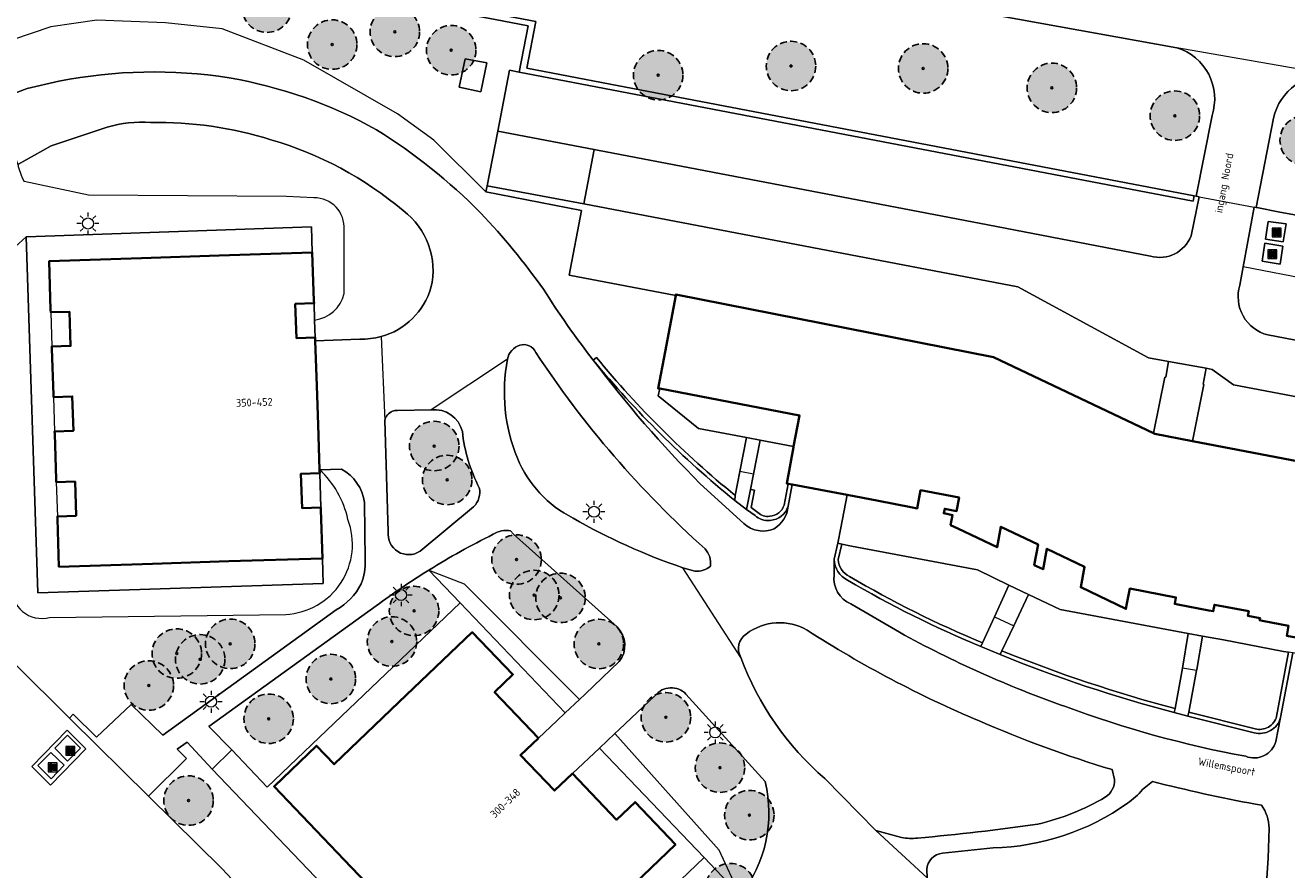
# Model space of a CAD drawing. Header units: metres. Extents: x 147053 to 148259, y 410382 to 411354.
# Tile 21 of 37: x 147641 to 147755, y 410699 to 410776. Entities that reach past the tile are written whole.
import ezdxf
from ezdxf.enums import TextEntityAlignment as Align

# ---------------------------------------------------------------- set-up
doc = ezdxf.new("R2010")
doc.units = ezdxf.units.M
doc.linetypes.add('HIDDEN', pattern=[9.525, 6.35, -3.175])
for name, color, linetype, lineweight in [('B-WE-GR-BEPLANTING_CULTUUR_BODEMBEDEKKER-GV', 90, 'Continuous', 18), ('B-WE-GR-BEPLANTING_CULTUUR_BOSPLANTSOEN-GV', 90, 'Continuous', 18), ('B-WE-GR-BOOM-S', 90, 'Continuous', 25), ('B-WE-IE-MEUBILAIR_WEGMEUBILAIR-S', 7, 'Continuous', 25), ('B-WE-IE-TERREINAFSCHEIDING_KUNSTMATIG_HEKWERK-G', 20, 'IE-TERREINAFSCHEIDING-KUNSTMATIG', 18), ('B-WE-IE-TERREINAFSCHEIDING_KUNSTMATIG_MUUR-G', 90, 'IE-TERREINAFSCHEIDING-KUNSTMATIG-DICHT', 18), ('B-WE-IE-TERREINAFSCHEIDING_KUNSTMATIG_MUUR-GV', 90, 'Continuous', 18), ('B-WE-KL-ET_LS_OV_LICHTMAST-S', 252, 'Continuous', 25), ('B-WE-OG-BEBOUWING-GV', 7, 'Continuous', 35), ('B-WE-OG-BEBOUWING_LAGE TRAFO-GV', 7, 'Continuous', 18), ('B-WE-OG-TERREIN_CULTUURSCHEIDING-GV', 7, 'Continuous', 18), ('B-WE-OG-TERREIN_ERF-GV', 7, 'Continuous', 18), ('B-WE-VH-VERHARDING_ASFALT-GV', 252, 'Continuous', 18), ('B-WE-VH-VERHARDING_BETON-GV', 252, 'Continuous', 18), ('B-WE-VH-VERHARDING_BETONSTRAATSTEEN-GV', 252, 'Continuous', 18), ('B-WE-VH-VERHARDING_GESLOTEN-GV', 252, 'Continuous', 18), ('B-WE-VH-VERHARDING_SIERBESTRATING-GV', 252, 'Continuous', 18), ('B-WE-VH-VERHARDING_STRAATBAKSTEEN-GV', 252, 'Continuous', 18), ('T-WE-OG-BEBOUWING_STRAATNAAM-T35', 50, 'Continuous', 35)]:
    doc.layers.add(name, color=color, linetype=linetype, lineweight=lineweight)
doc.layers.add('B-WE-GR-BOOM-A', color=7, linetype='Continuous', lineweight=25, true_color=0x4c994c)
doc.styles.add('NLCS-ISO-M200-T35', font='NLCS-ISO.TTF', dxfattribs={"height": 0.7})
doc.linetypes.add('IE-TERREINAFSCHEIDING-KUNSTMATIG', pattern='A,4,[82,NLCS.SHX,S=0.75,R=90,X=0,Y=0],4,-2', length=10)
doc.linetypes.add('IE-TERREINAFSCHEIDING-KUNSTMATIG-DICHT', pattern='A,8,-1,[82,NLCS.SHX,S=0.75,R=90,X=0,Y=0],-1', length=10)

# ---------------------------------------------------------------- blocks, each defined once
blk = doc.blocks.new('SIE-WEG_AFVAL_APART_PLAATS-SO')
at = {"linetype": 'ByBlock', "lineweight": 18}
h = blk.add_hatch(color=0, dxfattribs=at)
h.dxf.hatch_style = 1
h.paths.add_polyline_path([(1.5, -1.5), (0.25, -1.5), (0.25, 1.5), (1.5, 1.5)])
h.paths.add_polyline_path([(-1.5, -1.5), (-0.25, -1.5), (-0.25, 1.5), (-1.5, 1.5)])
at = {"color": 0, "linetype": 'ByBlock', "lineweight": 18}
for points in [[(-2, -2), (2, -2), (2, 2), (-2, 2)], [(-1.5, -1.5), (-0.25, -1.5), (-0.25, 1.5), (-1.5, 1.5)], [(1.5, -1.5), (0.25, -1.5), (0.25, 1.5), (1.5, 1.5)]]:
    blk.add_lwpolyline(points, close=True, dxfattribs=at)
blk = doc.blocks.new('bestaande boom')
at = {"layer": 'B-WE-GR-BOOM-A', "transparency": 33554457}
h = blk.add_hatch(color=256, dxfattribs=at)
h.dxf.hatch_style = 1
edge = h.paths.add_edge_path()
edge.add_arc((0, 0), 2.24, 0, 360)
edge = h.paths.add_edge_path(flags=17)
edge.add_arc((0, 0), 0.088, 0, 360)
at = {"linetype": 'HIDDEN', "ltscale": 0.1}
blk.add_circle((0, 0), 2.24, dxfattribs=at)
at = {"linetype": 'Continuous'}
blk.add_circle((0, 0), 0.088, dxfattribs=at)
blk = doc.blocks.new('SKL-ET_OV_LICHTMAST-SO')
at = {"color": 0, "linetype": 'ByBlock', "lineweight": 18}
for points in [[(-1.25, 0), (-2, 0)], [(-1.41, 1.41), (-0.88, 0.88)], [(0, 2), (0, 1.25)], [(0.88, 0.88), (1.41, 1.41)], [(2, 0), (1.25, 0)], [(-1.41, -1.41), (-0.88, -0.88)], [(0, -1.25), (0, -2)], [(0.88, -0.88), (1.41, -1.41)]]:
    blk.add_lwpolyline(points, dxfattribs=at)
blk.add_circle((0, 0), 1, dxfattribs=at)

msp = doc.modelspace()

# ---------------------------------------------------------------- linework, layer by layer
at = {"layer": 'B-WE-GR-BEPLANTING_CULTUUR_BODEMBEDEKKER-GV'}
for points in [[(147707.64, 410738), (147707.04, 410734.93), (147706.77, 410733.54), (147707.14, 410733.49), (147706.81, 410731.9), (147707.44, 410731.45)], [(147709.81, 410732.13), (147710.16, 410734.05), (147710.04, 410734.08), (147710.66, 410737.38), (147710.67, 410737.42), (147707.64, 410738)], [(147730.15, 410724.87), (147727.3, 410726.25), (147715.9, 410728.41), (147715.02, 410728.6), (147714.71, 410727.19)], [(147727.76, 410719.66), (147728.84, 410722), (147730.15, 410724.87)], [(147745.19, 410713.71), (147745.87, 410717.37), (147746.39, 410720.51), (147734.79, 410722.68), (147731.93, 410724.04), (147730.59, 410721.2), (147729.51, 410718.93)], [(147754.38, 410712.99), (147755.47, 410718.81), (147755.02, 410718.88), (147749.59, 410719.91), (147747.68, 410720.25), (147747.15, 410717.25), (147747.13, 410717.14), (147746.44, 410713.38), (147752.44, 410711.87)]]:
    msp.add_lwpolyline(points, dxfattribs=at)
for points in [[(147708.51, 410731.11, 0.311766), (147709.81, 410732.13)], [(147707.44, 410731.45, 0.23461), (147708.51, 410731.11)], [(147714.71, 410727.19, 0.280221), (147715.73, 410725.66)], [(147715.73, 410725.66, 0.035159), (147727.76, 410719.66)], [(147729.51, 410718.93, 0.032154), (147745.19, 410713.71)], [(147752.44, 410711.87, 0.415415), (147754.38, 410712.99)]]:
    msp.add_lwpolyline(points, format="xyb", dxfattribs=at)
at = {"layer": 'B-WE-GR-BEPLANTING_CULTUUR_BOSPLANTSOEN-GV'}
msp.add_lwpolyline([(147759.52, 410771.06, 0.379459), (147754.11, 410767.17)], format="xyb", dxfattribs=at)
msp.add_lwpolyline([(147754.11, 410767.17), (147752.52, 410759.07), (147752.74, 410759.03), (147754.53, 410758.68), (147758.63, 410757.92), (147757.68, 410752.99), (147807.8, 410743.41), (147807.81, 410743.45), (147809.94, 410743.04), (147810.33, 410742.97), (147810.27, 410742.62), (147812.51, 410742.2), (147812.58, 410742.55), (147858.25, 410733.83), (147887.42, 410728.27), (147891.2, 410727.58), (147908.69, 410724.19), (147909.16, 410724.32), (147926.63, 410721.43), (147927.7, 410723.13), (147928.52, 410724.45)], dxfattribs=at)
at = {"layer": 'B-WE-IE-TERREINAFSCHEIDING_KUNSTMATIG_HEKWERK-G', "ltscale": 0.2}
for points in [[(147683.89, 410765.98), (147684.96, 410771.49), (147685.82, 410771.33)], [(147682.93, 410761.03), (147683.89, 410765.98)], [(147682.93, 410761.03), (147682.82, 410760.48)], [(147682.82, 410760.48), (147691.48, 410758.8)], [(147699.99, 410751.11), (147690.36, 410752.94), (147691.48, 410758.8)], [(147641.21, 410756.42), (147637.52, 410753.09)]]:
    msp.add_lwpolyline(points, dxfattribs=at)
at = {"layer": 'B-WE-IE-TERREINAFSCHEIDING_KUNSTMATIG_MUUR-G', "ltscale": 0.2}
for points in [[(147757.68, 410752.99), (147758.63, 410757.92), (147754.53, 410758.68), (147752.74, 410759.03)], [(147667.03, 410757.32), (147641.21, 410756.42)], [(147667.03, 410757.32), (147667.07, 410756.18)], [(147641.21, 410756.42), (147642.26, 410724.18)], [(147667.07, 410756.18), (147667.1, 410755)], [(147667.26, 410750.4), (147667.31, 410748.88)], [(147643.42, 410749.58), (147643.52, 410746.49)], [(147667.31, 410748.88), (147667.36, 410747.3)], [(147706.4, 410738.23), (147702.07, 410739.06), (147698.42, 410742.01), (147698.55, 410742.67)], [(147643.67, 410741.9), (147643.77, 410738.79)], [(147707.64, 410738), (147706.4, 410738.23)], [(147710.67, 410737.42), (147707.64, 410738)], [(147645.11, 410712.84), (147620.26, 410737.51)], [(147643.92, 410734.21), (147644.02, 410731.1)], [(147667.87, 410731.91), (147667.77, 410735.02)], [(147715.52, 410733.04), (147714.94, 410730.08)], [(147715.9, 410728.41), (147727.3, 410726.25), (147730.15, 410724.87)], [(147668.05, 410726.11), (147668.02, 410727.3)], [(147668.08, 410725.02), (147668.05, 410726.11)], [(147642.26, 410724.18), (147668.08, 410725.02)], [(147731.93, 410724.04), (147734.79, 410722.68), (147746.39, 410720.51)], [(147680.49, 410723.28), (147663.02, 410706.57)], [(147690, 410713.33), (147680.49, 410723.28)], [(147747.68, 410720.25), (147749.59, 410719.91), (147755.02, 410718.88), (147755.47, 410718.81)], [(147691.27, 410714.53), (147691.79, 410715.02)], [(147690, 410713.33), (147691.27, 410714.53)], [(147645.25, 410712.7), (147645.11, 410712.84)], [(147687.56, 410711.03), (147689.23, 410712.6)], [(147689.23, 410712.6), (147690, 410713.33)], [(147694.49, 410711.44), (147693.09, 410710.12)], [(147694.88, 410711.82), (147694.49, 410711.44)], [(147693.09, 410710.12), (147690.65, 410707.81)], [(147702.56, 410700.21), (147693.09, 410710.12)], [(147659.82, 410709.95), (147663.02, 410706.57)], [(147683.31, 410681.78), (147658.02, 410708.21)], [(147652.26, 410705.78), (147658.91, 410699.21)], [(147702.56, 410700.21), (147683.31, 410681.78)], [(147658.91, 410699.21), (147679.87, 410676.85)]]:
    msp.add_lwpolyline(points, dxfattribs=at)
msp.add_lwpolyline([(147714.71, 410727.19, 0.280221), (147715.73, 410725.66)], format="xyb", dxfattribs=at)
at = {"layer": 'B-WE-IE-TERREINAFSCHEIDING_KUNSTMATIG_MUUR-GV'}
msp.add_lwpolyline([(147685.82, 410771.33), (147746.82, 410759.64), (147746.91, 410760.13), (147694.05, 410770.23), (147686.53, 410771.7), (147687.34, 410775.9), (147644.11, 410784.16), (147642.68, 410776.8), (147643.28, 410776.62), (147644.6, 410783.5), (147658.27, 410780.88), (147683.66, 410776.1), (147686.63, 410775.51)], close=True, dxfattribs=at)
for points in [[(147692.82, 410745.48), (147692.53, 410745.25)], [(147705.33, 410732.55), (147705.37, 410733)], [(147707.44, 410731.45), (147706.81, 410731.9), (147707.14, 410733.49), (147706.77, 410733.54), (147706.4, 410731.74)], [(147710.16, 410732.02), (147710.52, 410733.98), (147710.16, 410734.05), (147709.81, 410732.13)], [(147706.4, 410731.74), (147707.18, 410731.19)], [(147714.71, 410727.19), (147715.02, 410728.6), (147714.66, 410728.68), (147714.34, 410727.22)], [(147727.6, 410719.33), (147727.76, 410719.66)], [(147729.51, 410718.93), (147729.36, 410718.59)], [(147754.74, 410712.89), (147755.86, 410718.74), (147755.47, 410718.81), (147754.38, 410712.99)], [(147745.12, 410713.34), (147745.19, 410713.71)], [(147752.44, 410711.87), (147746.44, 410713.38), (147746.36, 410713.02)], [(147746.36, 410713.02), (147752.35, 410711.51)]]:
    msp.add_lwpolyline(points, dxfattribs=at)
for points in [[(147692.53, 410745.25, 0.049824), (147705.33, 410732.55)], [(147705.37, 410733, -0.049162), (147692.82, 410745.48)], [(147709.81, 410732.13, -0.311766), (147708.51, 410731.11)], [(147708.53, 410730.74, 0.311815), (147710.16, 410732.02)], [(147707.18, 410731.19, 0.235249), (147708.53, 410730.74)], [(147708.51, 410731.11, -0.23461), (147707.44, 410731.45)], [(147714.34, 410727.22, 0.281047), (147715.55, 410725.34)], [(147715.73, 410725.66, -0.280221), (147714.71, 410727.19)], [(147715.55, 410725.34, 0.035052), (147727.6, 410719.33)], [(147727.76, 410719.66, -0.035159), (147715.73, 410725.66)], [(147729.36, 410718.59, 0.032248), (147745.12, 410713.34)], [(147745.19, 410713.71, -0.032154), (147729.51, 410718.93)], [(147752.35, 410711.51, 0.41532), (147754.74, 410712.89)], [(147754.38, 410712.99, -0.415415), (147752.44, 410711.87)]]:
    msp.add_lwpolyline(points, format="xyb", dxfattribs=at)
at = {"layer": 'B-WE-OG-BEBOUWING-GV'}
for points in [[(147667.36, 410747.3), (147665.66, 410747.24), (147665.56, 410750.34), (147667.26, 410750.4), (147667.25, 410750.61), (147667.1, 410755), (147658.68, 410754.71), (147651.65, 410754.47), (147643.27, 410754.2), (147643.41, 410749.8), (147643.42, 410749.58), (147645.12, 410749.63), (147645.22, 410746.54), (147643.52, 410746.49), (147643.53, 410746.27), (147643.66, 410742.12), (147643.67, 410741.9), (147645.37, 410741.96), (147645.47, 410738.85), (147643.77, 410738.79), (147643.78, 410738.58), (147643.91, 410734.43), (147643.92, 410734.21), (147645.62, 410734.26), (147645.72, 410731.16), (147644.02, 410731.1), (147644.02, 410730.88), (147644.17, 410726.54), (147652.62, 410726.82), (147659.55, 410727.04), (147668.02, 410727.3), (147667.88, 410731.7), (147667.87, 410731.91), (147666.17, 410731.86), (147666.07, 410734.96), (147667.77, 410735.02), (147667.76, 410735.23), (147667.76, 410735.33), (147667.62, 410739.38), (147667.5, 410742.92), (147667.37, 410747.01), (147667.37, 410747.09)], [(147687.56, 410711.03), (147683.6, 410715.18), (147685.26, 410716.78), (147681.58, 410720.61), (147674.94, 410714.27), (147669.07, 410708.66), (147667.47, 410710.33), (147663.64, 410706.66), (147669.98, 410700.02), (147678.87, 410690.72), (147685.21, 410684.09), (147689.05, 410687.77), (147687.46, 410689.43), (147693.33, 410695.04), (147699.97, 410701.39), (147696.31, 410705.24), (147694.64, 410703.64), (147690.65, 410707.81), (147689.03, 410706.27), (147685.94, 410709.49)]]:
    msp.add_lwpolyline(points, close=True, dxfattribs=at)
msp.add_lwpolyline([(147757.02, 410735.94), (147746.76, 410737.92), (147743.37, 410738.57), (147743.24, 410738.63), (147728.76, 410745.53), (147700.01, 410751.2), (147699.99, 410751.11), (147699.03, 410746), (147698.4, 410742.69), (147698.55, 410742.67), (147711.2, 410740.25), (147710.67, 410737.42), (147710.66, 410737.38), (147710.04, 410734.08), (147710.16, 410734.05), (147710.52, 410733.98), (147715.52, 410733.04), (147718.34, 410732.5), (147721.27, 410731.94), (147721.85, 410731.83), (147722.16, 410733.47), (147725.65, 410732.81), (147725.42, 410731.58), (147724.34, 410731.79), (147724.26, 410731.38), (147725.05, 410731.22), (147724.88, 410730.31), (147725.54, 410730), (147729.08, 410728.3), (147729.43, 410730.17), (147732.79, 410728.56), (147732.44, 410726.69), (147733.25, 410726.31), (147733.59, 410728.17), (147737, 410726.54), (147736.66, 410724.68), (147740.75, 410722.72), (147740.84, 410723.2), (147741.09, 410724.56), (147745.27, 410723.76), (147745.17, 410723.18), (147745.44, 410723.13), (147748.25, 410722.59), (147748.65, 410722.51), (147748.76, 410723.1), (147751.87, 410722.51), (147751.79, 410722.09), (147752.89, 410721.9), (147752.85, 410721.7), (147753.1, 410721.65), (147755.46, 410721.2), (147755.3, 410720.29), (147756.14, 410720.14)], dxfattribs=at)
at = {"layer": 'B-WE-OG-BEBOUWING_LAGE TRAFO-GV'}
msp.add_lwpolyline([(147682.36, 410769.54), (147682.9, 410772.17), (147680.95, 410772.52), (147680.39, 410769.95)], close=True, dxfattribs=at)
at = {"layer": 'B-WE-OG-TERREIN_CULTUURSCHEIDING-GV'}
for points in [[(147745.36, 410773.53), (147729.13, 410776.46), (147712.86, 410779.62), (147707.6, 410780.64), (147684.54, 410785.09), (147683.41, 410785.3), (147673.99, 410787.05), (147662.61, 410789.21)], [(147682.82, 410760.48), (147682.93, 410761.03), (147683.89, 410765.98), (147684.96, 410771.49), (147685.82, 410771.33), (147686.63, 410775.51), (147683.66, 410776.1), (147658.27, 410780.88), (147644.6, 410783.5), (147643.28, 410776.62), (147642.68, 410776.8), (147644.11, 410784.16), (147687.34, 410775.9), (147686.53, 410771.7), (147694.05, 410770.23), (147746.91, 410760.13)], [(147706.4, 410738.23), (147702.07, 410739.06), (147698.42, 410742.01), (147698.55, 410742.67), (147698.4, 410742.69), (147699.03, 410746), (147699.99, 410751.11), (147690.36, 410752.94), (147691.48, 410758.8), (147682.82, 410760.48), (147678.1, 410765.18), (147674.8, 410767.55), (147666.33, 410772.41), (147658.93, 410775.26), (147653.81, 410775.79), (147647.59, 410776.03), (147643.42, 410775.44), (147634.76, 410772.5), (147626.93, 410767.76), (147619.49, 410761.69), (147612.17, 410754.2), (147606.11, 410747.6)], [(147637.89, 410770.01), (147638.05, 410769.61), (147638.07, 410769.58), (147638.08, 410769.54), (147638.38, 410768.77), (147641.3, 410769.84), (147644.17, 410770.5)], [(147746.91, 410760.13), (147747.1, 410760.1), (147748.54, 410767.4)], [(147648.52, 410766.33), (147643.46, 410764.65), (147640.45, 410762.95), (147640.48, 410762.87), (147640.47, 410762.77), (147640.79, 410761.91), (147640.81, 410761.84), (147640.82, 410761.82), (147641.01, 410761.42)], [(147667.25, 410759.95), (147664.77, 410760.07), (147646.85, 410760.2), (147641.01, 410761.42)], [(147637.52, 410753.09), (147641.21, 410756.42), (147667.03, 410757.32), (147667.07, 410756.18), (147667.1, 410755), (147667.25, 410750.61), (147667.26, 410750.4), (147667.31, 410748.88)], [(147669.99, 410751.27), (147669.98, 410757.07)], [(147667.76, 410735.33), (147667.76, 410735.23), (147667.77, 410735.02), (147667.87, 410731.91), (147667.88, 410731.7), (147668.02, 410727.3), (147668.05, 410726.11), (147668.08, 410725.02), (147642.26, 410724.18), (147641.21, 410756.42)], [(147667.31, 410748.88), (147667.36, 410747.3), (147667.37, 410747.09)], [(147667.37, 410747.09), (147667.37, 410747.01), (147671.41, 410747.14)], [(147692.53, 410745.25), (147692.82, 410745.48)], [(147677.87, 410740.75), (147674.81, 410740.69)], [(147673.66, 410739.78), (147673.98, 410729.72)], [(147705.37, 410733), (147705.8, 410735.17), (147706.4, 410738.23)], [(147620.26, 410737.51), (147645.11, 410712.84), (147645.44, 410713.19), (147647.56, 410711.1), (147650.69, 410714.07), (147653.57, 410711.28), (147669.27, 410722.63)], [(147669.73, 410735.38), (147667.76, 410735.33)], [(147671.89, 410727.16), (147671.82, 410732.35)], [(147676.86, 410727.96), (147681.7, 410731.98)], [(147694.69, 410721.09), (147685.31, 410729.49), (147685.05, 410729.79)], [(147663.02, 410706.57), (147680.49, 410723.28), (147677.66, 410726.24)], [(147677.66, 410726.24), (147680.84, 410724.99)], [(147700.65, 410726.45), (147701.73, 410726.14)], [(147680.49, 410723.28), (147690, 410713.33), (147691.27, 410714.53), (147680.84, 410724.99)], [(147672.88, 410723), (147657.73, 410712.08), (147659.82, 410709.95), (147663.02, 410706.57)], [(147643.32, 410721.94), (147664.7, 410722.23)], [(147691.27, 410714.53), (147691.79, 410715.02), (147694.88, 410717.95)], [(147698.14, 410714.89), (147694.88, 410711.82), (147694.49, 410711.44), (147703.94, 410700.87)], [(147708.08, 410707.09), (147700.92, 410715.01)], [(147694.49, 410711.44), (147693.09, 410710.12), (147702.56, 410700.21), (147705.83, 410696.78), (147703.94, 410700.87)], [(147702.56, 410700.21), (147683.31, 410681.78), (147658.02, 410708.21), (147655.77, 410710.67), (147654.86, 410710.03), (147655.7, 410709.18), (147652.26, 410705.78), (147658.91, 410699.21), (147679.87, 410676.85), (147680.17, 410677.12), (147680.61, 410676.66), (147688.17, 410683.22)], [(147739.71, 410707.27), (147739.49, 410708.17)], [(147713.49, 410707.36), (147718.11, 410702.65), (147720.42, 410702.04)], [(147743.15, 410707.1), (147742.26, 410706.36)], [(147753.02, 410704.96), (147752.46, 410705.05)], [(147728.74, 410701.09), (147724.15, 410700.61)], [(147722.72, 410699.13), (147722.74, 410698.38)]]:
    msp.add_lwpolyline(points, dxfattribs=at)
for points in [[(147748.54, 410767.4, 0.41989), (147745.36, 410773.53)], [(147644.17, 410770.5, -0.08722), (147659.57, 410770.82)], [(147659.57, 410770.82, -0.083008), (147672.92, 410766.11)], [(147652.46, 410766.76, 0.092503), (147648.52, 410766.33)], [(147663.36, 410765.2, 0.08174), (147652.46, 410766.76)], [(147672.92, 410766.11, -0.057989), (147682.34, 410758.57)], [(147675.31, 410758.79, 0.104999), (147663.36, 410765.2)], [(147669.98, 410757.07, 0.437449), (147667.25, 410759.95)], [(147677.84, 410751.81, 0.300248), (147675.31, 410758.79)], [(147682.34, 410758.57, -0.035085), (147688.03, 410751.66)], [(147667.31, 410748.88, 0.314886), (147669.99, 410751.27)], [(147673.33, 410747.38, 0.258767), (147677.84, 410751.81)], [(147688.03, 410751.66, 0.024505), (147692.53, 410745.25)], [(147671.41, 410747.14, 0.058734), (147673.33, 410747.38)], [(147685.89, 410746.6, 0.290965), (147684.77, 410745.33)], [(147687.33, 410745.95, 0.381711), (147685.89, 410746.6)], [(147702.65, 410728.15, -0.064187), (147687.33, 410745.95)], [(147684.77, 410745.33, 0.147104), (147685.67, 410736.36)], [(147692.82, 410745.48, 0.049162), (147705.37, 410733)], [(147674.36, 410740.62, 0.266571), (147673.66, 410739.78)], [(147674.81, 410740.69, 0.103926), (147674.36, 410740.62)], [(147680.68, 410738.79, 0.373822), (147677.87, 410740.75)], [(147682.21, 410733.7, -0.092584), (147680.68, 410738.79)], [(147670.32, 410730.83, 0.152508), (147667.76, 410735.33)], [(147671.82, 410732.35, 0.243252), (147669.73, 410735.38)], [(147685.67, 410736.36, 0.180309), (147690.7, 410730.95)], [(147681.7, 410731.98, 0.263909), (147682.21, 410733.7)], [(147664.7, 410722.23, 0.508649), (147670.32, 410730.83)], [(147690.7, 410730.95, 0.049102), (147700.65, 410726.45)], [(147673.98, 410729.72, 0.64681), (147676.86, 410727.96)], [(147685.05, 410729.79, 0.1854), (147683.47, 410729.48)], [(147683.47, 410729.48, 0.023959), (147677.66, 410726.24)], [(147703.14, 410726.6, 0.225331), (147702.65, 410728.15)], [(147671.53, 410724.98, 0.0933), (147671.89, 410727.16)], [(147677.66, 410726.24, 0.020755), (147672.88, 410723)], [(147701.73, 410726.14, 0.212564), (147703.14, 410726.6)], [(147669.27, 410722.63, 0.139596), (147671.53, 410724.98)], [(147639.86, 410724.8, 0.505864), (147643.32, 410721.94)], [(147694.88, 410717.95, 0.381016), (147694.69, 410721.09)], [(147706.38, 410720.45, 0.405611), (147705.9, 410718.34)], [(147711.89, 410720.8, 0.302028), (147706.38, 410720.45)], [(147727.47, 410712.58, -0.043144), (147711.89, 410720.8)], [(147705.9, 410718.34, 0.12782), (147713.49, 410707.36)], [(147700.92, 410715.01, 0.454097), (147698.14, 410714.89)], [(147739.49, 410708.17, -0.029111), (147727.47, 410712.58)], [(147705.83, 410696.78, 0.233718), (147708.08, 410707.09)], [(147738.88, 410705.69, 0.275196), (147739.71, 410707.27)], [(147752.46, 410705.05, -0.017173), (147743.15, 410707.1)], [(147732.77, 410703.24, 0.076847), (147738.88, 410705.69)], [(147742.26, 410706.36, -0.065873), (147740.89, 410705.13)], [(147740.89, 410705.13, -0.149812), (147728.74, 410701.09)], [(147753.7, 410702.88, 0.150535), (147753.02, 410704.96)], [(147721.88, 410701.97, 0.013214), (147732.77, 410703.24)], [(147751.9, 410688.49, 0.056612), (147753.7, 410702.88)], [(147720.42, 410702.04, 0.076966), (147721.88, 410701.97)], [(147724.15, 410700.61, 0.372684), (147722.72, 410699.13)]]:
    msp.add_lwpolyline(points, format="xyb", dxfattribs=at)
msp.add_lwpolyline([(147682.36, 410769.54), (147680.39, 410769.95), (147680.95, 410772.52), (147682.9, 410772.17)], close=True, dxfattribs=at)
at = {"layer": 'B-WE-OG-TERREIN_ERF-GV'}
for points in [[(147643.42, 410749.58), (147643.41, 410749.8), (147643.27, 410754.2), (147651.65, 410754.47), (147658.68, 410754.71), (147667.1, 410755), (147667.07, 410756.18), (147667.03, 410757.32), (147641.21, 410756.42), (147642.26, 410724.18), (147668.08, 410725.02), (147668.05, 410726.11), (147668.02, 410727.3), (147659.55, 410727.04), (147652.62, 410726.82), (147644.17, 410726.54), (147644.02, 410730.88), (147644.02, 410731.1)], [(147643.67, 410741.9), (147643.66, 410742.12), (147643.53, 410746.27), (147643.52, 410746.49)], [(147643.92, 410734.21), (147643.91, 410734.43), (147643.78, 410738.58), (147643.77, 410738.79)], [(147756.14, 410720.14), (147755.3, 410720.29), (147755.46, 410721.2), (147753.1, 410721.65), (147752.85, 410721.7), (147752.89, 410721.9), (147751.79, 410722.09), (147751.87, 410722.51), (147748.76, 410723.1), (147748.65, 410722.51), (147748.25, 410722.59), (147745.44, 410723.13), (147745.17, 410723.18), (147745.27, 410723.76), (147741.09, 410724.56), (147740.84, 410723.2), (147740.75, 410722.72), (147736.66, 410724.68), (147737, 410726.54), (147733.59, 410728.17), (147733.25, 410726.31), (147732.44, 410726.69), (147732.79, 410728.56), (147729.43, 410730.17), (147729.08, 410728.3), (147725.54, 410730), (147724.88, 410730.31), (147725.05, 410731.22), (147724.26, 410731.38), (147724.34, 410731.79), (147725.42, 410731.58), (147725.65, 410732.81), (147722.16, 410733.47), (147721.85, 410731.83), (147721.27, 410731.94), (147718.34, 410732.5), (147715.52, 410733.04), (147714.94, 410730.08), (147714.66, 410728.68), (147715.02, 410728.6), (147715.9, 410728.41), (147727.3, 410726.25), (147730.15, 410724.87), (147731.93, 410724.04), (147734.79, 410722.68), (147746.39, 410720.51), (147747.68, 410720.25), (147749.59, 410719.91), (147755.02, 410718.88), (147755.47, 410718.81)], [(147678.87, 410690.72), (147669.98, 410700.02), (147663.64, 410706.66), (147667.47, 410710.33), (147669.07, 410708.66), (147674.94, 410714.27), (147681.58, 410720.61), (147685.26, 410716.78), (147683.6, 410715.18), (147687.56, 410711.03), (147689.23, 410712.6), (147690, 410713.33), (147680.49, 410723.28), (147663.02, 410706.57), (147659.82, 410709.95), (147658.02, 410708.21), (147683.31, 410681.78), (147702.56, 410700.21), (147693.09, 410710.12), (147690.65, 410707.81), (147694.64, 410703.64), (147696.31, 410705.24), (147699.97, 410701.39), (147693.33, 410695.04)]]:
    msp.add_lwpolyline(points, dxfattribs=at)
for points in [[(147665.66, 410747.24), (147667.36, 410747.3), (147667.31, 410748.88), (147667.26, 410750.4), (147665.56, 410750.34)], [(147645.22, 410746.54), (147645.12, 410749.63), (147643.42, 410749.58), (147643.52, 410746.49)], [(147710.67, 410737.42), (147711.2, 410740.25), (147698.55, 410742.67), (147698.42, 410742.01), (147702.07, 410739.06), (147706.4, 410738.23), (147707.64, 410738)], [(147645.47, 410738.85), (147645.37, 410741.96), (147643.67, 410741.9), (147643.77, 410738.79)], [(147644.02, 410731.1), (147645.72, 410731.16), (147645.62, 410734.26), (147643.92, 410734.21)], [(147666.17, 410731.86), (147667.87, 410731.91), (147667.77, 410735.02), (147666.07, 410734.96)]]:
    msp.add_lwpolyline(points, close=True, dxfattribs=at)
at = {"layer": 'B-WE-VH-VERHARDING_ASFALT-GV'}
for points in [[(147712.86, 410779.62), (147729.13, 410776.46), (147745.36, 410773.53)], [(147759.52, 410771.06), (147745.36, 410773.53)], [(147748.54, 410767.4), (147747.1, 410760.1), (147747.37, 410760.05), (147752.35, 410759.11), (147752.52, 410759.07), (147754.11, 410767.17)], [(147742.97, 410754.66), (147728.25, 410757.49), (147692.92, 410764.27), (147692.6, 410764.33), (147691.67, 410759.39), (147730.95, 410751.88), (147742.78, 410745.45), (147744.61, 410745.12), (147748.01, 410744.51), (147748.55, 410744.41), (147750.48, 410743.01), (147758.11, 410741.56), (147769.05, 410739.47), (147777.3, 410737.9), (147796.47, 410734.23), (147805.74, 410732.46), (147806.66, 410737.35), (147753.58, 410747.53)], [(147747.37, 410760.05), (147746.64, 410756.51)], [(147751.06, 410752.04), (147751.36, 410753.7), (147752.35, 410759.11)]]:
    msp.add_lwpolyline(points, dxfattribs=at)
for points in [[(147745.36, 410773.53, -0.41989), (147748.54, 410767.4)], [(147754.11, 410767.17, -0.379459), (147759.52, 410771.06)], [(147746.64, 410756.51, -0.387336), (147742.97, 410754.66)], [(147753.58, 410747.53, -0.426837), (147751.06, 410752.04)]]:
    msp.add_lwpolyline(points, format="xyb", dxfattribs=at)
at = {"layer": 'B-WE-VH-VERHARDING_BETON-GV'}
msp.add_lwpolyline([(147748.01, 410744.51), (147744.61, 410745.12), (147744.36, 410743.72), (147744.27, 410743.7), (147743.24, 410738.63), (147743.37, 410738.57), (147746.76, 410737.92), (147747.8, 410743.04), (147747.74, 410743.08)], close=True, dxfattribs=at)
at = {"layer": 'B-WE-VH-VERHARDING_BETONSTRAATSTEEN-GV'}
for points in [[(147683.89, 410765.98), (147682.93, 410761.03), (147691.67, 410759.39), (147692.6, 410764.33)], [(147705.33, 410732.55), (147706.4, 410731.74), (147706.77, 410733.54), (147707.04, 410734.93), (147705.8, 410735.17), (147705.37, 410733)], [(147730.15, 410724.87), (147728.84, 410722), (147730.59, 410721.2), (147731.93, 410724.04)], [(147745.12, 410713.34), (147746.36, 410713.02), (147746.44, 410713.38), (147747.13, 410717.14), (147745.87, 410717.37), (147745.19, 410713.71)], [(147643.41, 410706.78), (147641.7, 410708.47), (147644.91, 410711.74), (147646.6, 410710.07)], [(147646.13, 410710.13), (147644.95, 410708.95), (147643.8, 410710.12), (147644.95, 410711.3)], [(147644.63, 410708.57), (147643.45, 410707.34), (147642.24, 410708.54), (147643.42, 410709.72)]]:
    msp.add_lwpolyline(points, close=True, dxfattribs=at)
for points in [[(147707.04, 410734.93), (147707.64, 410738), (147706.4, 410738.23), (147705.8, 410735.17)], [(147728.84, 410722), (147727.76, 410719.66), (147727.6, 410719.33), (147729.36, 410718.59), (147729.51, 410718.93), (147730.59, 410721.2)], [(147747.13, 410717.14), (147747.15, 410717.25), (147747.68, 410720.25), (147746.39, 410720.51), (147745.87, 410717.37)]]:
    msp.add_lwpolyline(points, dxfattribs=at)
msp.add_lwpolyline([(147793.04, 410643.45), (147793.18, 410643.57), (147832.26, 410665.22), (147834.83, 410660.59), (147796.19, 410639.25), (147754.49, 410606.38, -0.318678), (147748.46, 410606.78), (147751.93, 410611.34), (147724.45, 410633.23), (147720.86, 410636.09), (147717.25, 410638.97), (147716.78, 410639.34), (147709.85, 410644.86), (147686.7, 410669.55), (147682.94, 410673.57), (147679.98, 410676.73), (147679.87, 410676.85), (147658.91, 410699.21), (147652.26, 410705.78), (147645.25, 410712.7), (147645.11, 410712.84), (147620.26, 410737.51), (147608.22, 410725.41)], format="xyb", dxfattribs=at)
at = {"layer": 'B-WE-VH-VERHARDING_GESLOTEN-GV'}
for points in [[(147753.39, 410756.19), (147754.99, 410755.97), (147755.25, 410757.59), (147753.61, 410757.8)], [(147754.72, 410753.95), (147754.95, 410755.57), (147753.33, 410755.85), (147753.07, 410754.2)], [(147646.13, 410710.13), (147644.95, 410711.3), (147643.8, 410710.12), (147644.95, 410708.95)], [(147644.63, 410708.57), (147643.42, 410709.72), (147642.24, 410708.54), (147643.45, 410707.34)]]:
    msp.add_lwpolyline(points, close=True, dxfattribs=at)
at = {"layer": 'B-WE-VH-VERHARDING_SIERBESTRATING-GV'}
for points in [[(147705.33, 410732.55, -0.049824), (147692.53, 410745.25)], [(147692.53, 410745.25, 0.034428), (147702.22, 410734.06)], [(147710.16, 410732.02, -0.311815), (147708.53, 410730.74)], [(147708.9, 410729.98, 0.242738), (147710.16, 410732.02)], [(147708.53, 410730.74, -0.235249), (147707.18, 410731.19)], [(147706.17, 410730.45, 0.297256), (147708.9, 410729.98)], [(147715.55, 410725.34, -0.281047), (147714.34, 410727.22)], [(147714.33, 410725.79, 0.336125), (147715.85, 410723.18)], [(147727.6, 410719.33, -0.035052), (147715.55, 410725.34)], [(147720.25, 410720.61, 0.041725), (147735.28, 410713.88)], [(147745.12, 410713.34, -0.032248), (147729.36, 410718.59)], [(147735.28, 410713.88, 0.043439), (147751.59, 410709.38)], [(147754.74, 410712.89, -0.41532), (147752.35, 410711.51)], [(147751.59, 410709.38, 0.449288), (147754.32, 410710.73)]]:
    msp.add_lwpolyline(points, format="xyb", dxfattribs=at)
for points in [[(147702.22, 410734.06), (147706.17, 410730.45)], [(147707.18, 410731.19), (147706.4, 410731.74), (147705.33, 410732.55)], [(147714.34, 410727.22), (147714.33, 410725.79)], [(147715.85, 410723.18), (147720.25, 410720.61)], [(147729.36, 410718.59), (147727.6, 410719.33)], [(147752.35, 410711.51), (147746.36, 410713.02), (147745.12, 410713.34)], [(147754.32, 410710.73), (147754.74, 410712.89)]]:
    msp.add_lwpolyline(points, dxfattribs=at)
at = {"layer": 'B-WE-VH-VERHARDING_STRAATBAKSTEEN-GV'}
for points in [[(147659.57, 410770.82, 0.08722), (147644.17, 410770.5)], [(147672.92, 410766.11, 0.083008), (147659.57, 410770.82)], [(147648.52, 410766.33, -0.092503), (147652.46, 410766.76)], [(147652.46, 410766.76, -0.08174), (147663.36, 410765.2)], [(147682.34, 410758.57, 0.057989), (147672.92, 410766.11)], [(147663.36, 410765.2, -0.104999), (147675.31, 410758.79)], [(147675.31, 410758.79, -0.300248), (147677.84, 410751.81)], [(147688.03, 410751.66, 0.035085), (147682.34, 410758.57)], [(147742.97, 410754.66, 0.387336), (147746.64, 410756.51)], [(147677.84, 410751.81, -0.258767), (147673.33, 410747.38)], [(147692.53, 410745.25, -0.024505), (147688.03, 410751.66)], [(147751.06, 410752.04, 0.426837), (147753.58, 410747.53)], [(147673.33, 410747.38, -0.058734), (147671.41, 410747.14)], [(147684.77, 410745.33, -0.290965), (147685.89, 410746.6)], [(147685.89, 410746.6, -0.381711), (147687.33, 410745.95)], [(147687.33, 410745.95, 0.064187), (147702.65, 410728.15)], [(147685.67, 410736.36, -0.147104), (147684.77, 410745.33)], [(147702.22, 410734.06, -0.034428), (147692.53, 410745.25)], [(147673.66, 410739.78, -0.266571), (147674.36, 410740.62)], [(147674.36, 410740.62, -0.103926), (147674.81, 410740.69)], [(147677.87, 410740.75, -0.373822), (147680.68, 410738.79)], [(147680.68, 410738.79, 0.092584), (147682.21, 410733.7)], [(147669.73, 410735.38, -0.243252), (147671.82, 410732.35)], [(147690.7, 410730.95, -0.180309), (147685.67, 410736.36)], [(147682.21, 410733.7, -0.263909), (147681.7, 410731.98)], [(147710.16, 410732.02, -0.242738), (147708.9, 410729.98)], [(147700.65, 410726.45, -0.049102), (147690.7, 410730.95)], [(147676.86, 410727.96, -0.64681), (147673.98, 410729.72)], [(147683.47, 410729.48, -0.1854), (147685.05, 410729.79)], [(147708.9, 410729.98, -0.297256), (147706.17, 410730.45)], [(147677.66, 410726.24, -0.023959), (147683.47, 410729.48)], [(147702.65, 410728.15, -0.225331), (147703.14, 410726.6)], [(147671.89, 410727.16, -0.0933), (147671.53, 410724.98)], [(147672.88, 410723, -0.020755), (147677.66, 410726.24)], [(147703.14, 410726.6, -0.212564), (147701.73, 410726.14)], [(147671.53, 410724.98, -0.139596), (147669.27, 410722.63)], [(147715.85, 410723.18, -0.336125), (147714.33, 410725.79)], [(147694.69, 410721.09, -0.381016), (147694.88, 410717.95)], [(147705.9, 410718.34, -0.405611), (147706.38, 410720.45)], [(147706.38, 410720.45, -0.302028), (147711.89, 410720.8)], [(147711.89, 410720.8, 0.043144), (147727.47, 410712.58)], [(147735.28, 410713.88, -0.041725), (147720.25, 410720.61)], [(147713.49, 410707.36, -0.12782), (147705.9, 410718.34)], [(147698.14, 410714.89, -0.454097), (147700.92, 410715.01)], [(147751.59, 410709.38, -0.043439), (147735.28, 410713.88)], [(147727.47, 410712.58, 0.029111), (147739.49, 410708.17)], [(147754.32, 410710.73, -0.449288), (147751.59, 410709.38)], [(147708.08, 410707.09, -0.233718), (147705.83, 410696.78)], [(147739.71, 410707.27, -0.275196), (147738.88, 410705.69)], [(147743.15, 410707.1, 0.017173), (147752.46, 410705.05)], [(147738.88, 410705.69, -0.076847), (147732.77, 410703.24)], [(147740.89, 410705.13, 0.065873), (147742.26, 410706.36)], [(147728.74, 410701.09, 0.149812), (147740.89, 410705.13)], [(147753.02, 410704.96, -0.150535), (147753.7, 410702.88)], [(147732.77, 410703.24, -0.013214), (147721.88, 410701.97)], [(147753.7, 410702.88, -0.056612), (147751.9, 410688.49)], [(147721.88, 410701.97, -0.076966), (147720.42, 410702.04)], [(147722.72, 410699.13, -0.372684), (147724.15, 410700.61)]]:
    msp.add_lwpolyline(points, format="xyb", dxfattribs=at)
for points in [[(147746.82, 410759.64), (147685.82, 410771.33), (147684.96, 410771.49), (147683.89, 410765.98), (147692.6, 410764.33), (147692.92, 410764.27), (147728.25, 410757.49), (147742.97, 410754.66)], [(147644.17, 410770.5), (147641.3, 410769.84), (147638.38, 410768.77), (147638.42, 410768.66), (147638.4, 410768.57), (147640.45, 410762.95), (147643.46, 410764.65), (147648.52, 410766.33)], [(147746.64, 410756.51), (147747.37, 410760.05), (147747.1, 410760.1), (147746.91, 410760.13), (147746.82, 410759.64)], [(147757.68, 410752.99), (147758.63, 410757.92), (147754.53, 410758.68), (147752.74, 410759.03), (147752.52, 410759.07), (147752.35, 410759.11), (147751.36, 410753.7)], [(147751.36, 410753.7), (147751.06, 410752.04)], [(147753.58, 410747.53), (147806.66, 410737.35), (147807.04, 410739.36), (147807.8, 410743.41), (147757.68, 410752.99), (147757.59, 410752.5), (147751.36, 410753.7)], [(147671.41, 410747.14), (147667.37, 410747.01), (147667.5, 410742.92), (147667.62, 410739.38), (147667.76, 410735.33), (147669.73, 410735.38)], [(147673.33, 410747.38), (147673.66, 410739.78)], [(147684.77, 410745.33), (147677.87, 410740.75)], [(147757.59, 410738.82), (147758.11, 410741.56), (147750.48, 410743.01), (147748.55, 410744.41), (147748.01, 410744.51), (147747.74, 410743.08), (147747.8, 410743.04), (147746.76, 410737.92), (147757.02, 410735.94), (147757.42, 410737.97)], [(147674.81, 410740.69), (147677.87, 410740.75)], [(147673.98, 410729.72), (147673.66, 410739.78)], [(147706.17, 410730.45), (147702.22, 410734.06)], [(147714.33, 410725.79), (147714.34, 410727.22), (147714.66, 410728.68), (147714.94, 410730.08), (147715.52, 410733.04), (147710.52, 410733.98), (147710.16, 410732.02)], [(147671.82, 410732.35), (147671.89, 410727.16)], [(147681.7, 410731.98), (147676.86, 410727.96)], [(147685.05, 410729.79), (147685.31, 410729.49), (147694.69, 410721.09)], [(147705.9, 410718.34), (147700.65, 410726.45)], [(147701.73, 410726.14), (147700.65, 410726.45)], [(147669.27, 410722.63), (147653.57, 410711.28), (147650.69, 410714.07), (147647.56, 410711.1), (147645.44, 410713.19), (147645.11, 410712.84), (147645.25, 410712.7), (147652.26, 410705.78), (147655.7, 410709.18), (147654.86, 410710.03), (147655.77, 410710.67), (147658.02, 410708.21), (147659.82, 410709.95), (147657.73, 410712.08), (147672.88, 410723)], [(147720.25, 410720.61), (147715.85, 410723.18)], [(147758.44, 410710.6), (147758.77, 410712.64), (147759.77, 410718.02), (147755.86, 410718.74), (147754.74, 410712.89), (147754.32, 410710.73)], [(147694.88, 410717.95), (147691.79, 410715.02), (147691.27, 410714.53), (147690, 410713.33), (147689.23, 410712.6), (147687.56, 410711.03), (147685.94, 410709.49), (147689.03, 410706.27), (147690.65, 410707.81), (147693.09, 410710.12), (147694.49, 410711.44), (147694.88, 410711.82), (147698.14, 410714.89)], [(147700.92, 410715.01), (147708.08, 410707.09)], [(147739.49, 410708.17), (147739.71, 410707.27)], [(147718.11, 410702.65), (147713.49, 410707.36)], [(147742.26, 410706.36), (147743.15, 410707.1)], [(147752.46, 410705.05), (147753.02, 410704.96)], [(147720.42, 410702.04), (147718.11, 410702.65), (147722.74, 410698.38), (147722.72, 410699.13)], [(147724.15, 410700.61), (147728.74, 410701.09)]]:
    msp.add_lwpolyline(points, dxfattribs=at)
for points in [[(147682.82, 410760.48), (147691.48, 410758.8), (147690.36, 410752.94), (147699.99, 410751.11), (147700.01, 410751.2), (147728.76, 410745.53), (147743.24, 410738.63), (147744.27, 410743.7), (147744.36, 410743.72), (147744.61, 410745.12), (147742.78, 410745.45), (147730.95, 410751.88), (147691.67, 410759.39), (147682.93, 410761.03)], [(147753.39, 410756.19), (147753.61, 410757.8), (147755.25, 410757.59), (147754.99, 410755.97)], [(147754.72, 410753.95), (147753.07, 410754.2), (147753.33, 410755.85), (147754.95, 410755.57)]]:
    msp.add_lwpolyline(points, close=True, dxfattribs=at)

# ---------------------------------------------------------------- block references
at = {"layer": 'B-WE-GR-BOOM-S'}
for p in [(147662.99, 410777.16), (147674.57, 410774.97), (147668.9, 410773.82), (147679.67, 410773.31), (147710.43, 410771.88), (147698.41, 410771.05), (147722.39, 410771.66), (147734.04, 410769.9), (147745.18, 410767.38), (147756.93, 410765.14), (147678.14, 410737.47), (147679.31, 410734.4), (147685.59, 410727.19), (147687.19, 410723.98), (147689.56, 410723.72), (147676.31, 410722.54), (147659.67, 410719.56), (147674.31, 410719.77), (147693.04, 410719.55), (147654.83, 410718.68), (147656.95, 410718.16), (147668.78, 410716.38), (147652.3, 410715.79), (147663.15, 410712.78), (147699.11, 410712.91), (147704, 410708.35), (147655.9, 410705.37), (147706.66, 410704.05), (147704.93, 410697.44)]:
    msp.add_blockref('bestaande boom', p, dxfattribs=at)
at = {"layer": 'B-WE-IE-MEUBILAIR_WEGMEUBILAIR-S', "xscale": 0.2, "yscale": 0.2, "zscale": 0.2}
for p in [(147754.39, 410756.81), (147754, 410754.84), (147645.2, 410709.88), (147643.6, 410708.38)]:
    msp.add_blockref('SIE-WEG_AFVAL_APART_PLAATS-SO', p, dxfattribs=at)
at = {"layer": 'B-WE-KL-ET_LS_OV_LICHTMAST-S', "xscale": 0.5, "yscale": 0.5, "zscale": 0.5}
for p in [(147646.79, 410757.62), (147692.59, 410731.52), (147675.13, 410723.98), (147657.93, 410714.32), (147703.57, 410711.54)]:
    msp.add_blockref('SKL-ET_OV_LICHTMAST-SO', p, dxfattribs=at)

# ---------------------------------------------------------------- texts
at = {"layer": 'T-WE-OG-BEBOUWING_STRAATNAAM-T35', "style": 'NLCS-ISO-M200-T35'}
for s, rotation, p in [('ingang Noord', 79.3, (147749.73, 410761.27)), ('350-452', 1.9, (147661.85, 410741.43)), ('Willemspoort', 349, (147749.85, 410708.34)), ('300-348', 43.8, (147684.57, 410705.14))]:
    msp.add_text(s, height=0.7, rotation=rotation, dxfattribs=at).set_placement(p, align=Align.MIDDLE)

doc.saveas('drawing.dxf')
